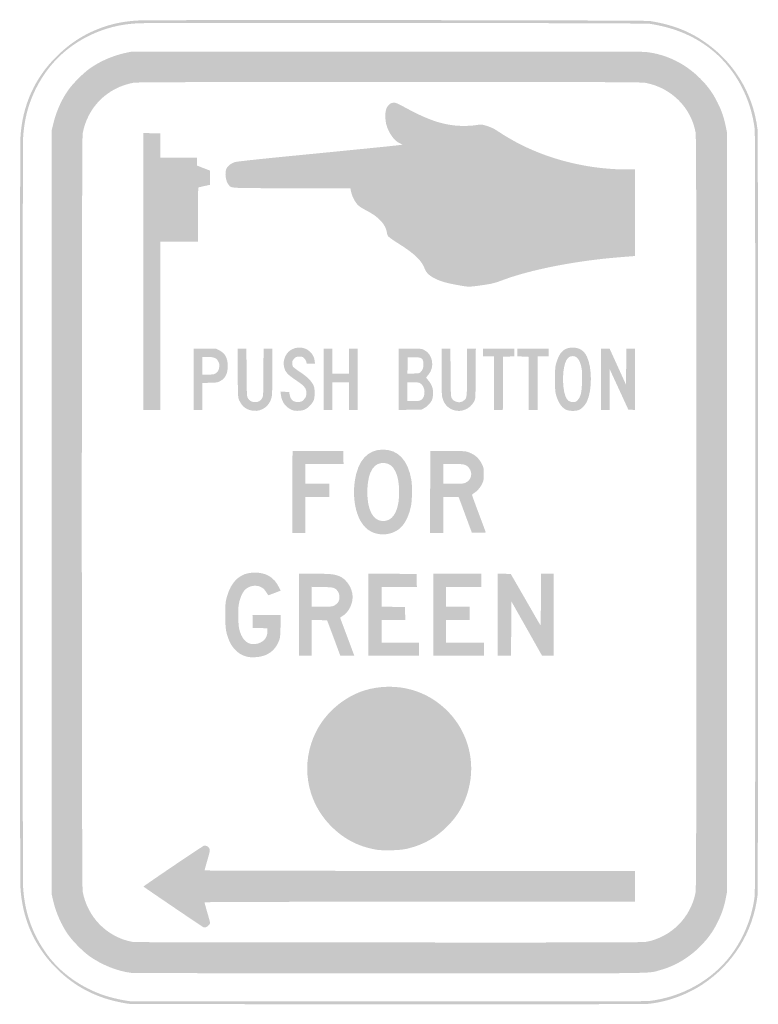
# Model space of a CAD drawing. Header units: inches. Extents: x -4.5 to 4.5, y -6 to 6.
import ezdxf

# ---------------------------------------------------------------- set-up
doc = ezdxf.new("R2010")
doc.units = ezdxf.units.IN
doc.header["$MEASUREMENT"] = 0

msp = doc.modelspace()

# ---------------------------------------------------------------- hatches: boundary and pattern name
h = msp.add_hatch(color=7)
edge = h.paths.add_edge_path()
edge.add_spline(control_points=[(-3.156, -5.994), (-3.237, -5.986), (-3.379, -5.954), (-3.468, -5.924), (-3.701, -5.847), (-3.895, -5.724), (-4.074, -5.541), (-4.326, -5.282), (-4.471, -4.951), (-4.493, -4.578), (-4.502, -4.43), (-4.502, 4.423), (-4.493, 4.571), (-4.47, 4.959), (-4.317, 5.298), (-4.045, 5.562), (-3.871, 5.732), (-3.69, 5.843), (-3.468, 5.918), (-3.335, 5.962), (-3.212, 5.984), (-3.055, 5.993), (-2.872, 6.003), (3.116, 5.997), (3.179, 5.987), (3.439, 5.945), (3.632, 5.874), (3.818, 5.752), (4.195, 5.505), (4.438, 5.115), (4.493, 4.668), (4.503, 4.588), (4.503, -4.595), (4.493, -4.675), (4.438, -5.121), (4.194, -5.512), (3.818, -5.759), (3.629, -5.882), (3.405, -5.964), (3.176, -5.992), (3.137, -5.997), (2.126, -5.999), (-0.007, -5.998), (-1.726, -5.997), (-3.143, -5.996), (-3.156, -5.994)], knot_values=[0, 0, 0, 0, 1, 1, 1, 2, 2, 2, 3, 3, 3, 4, 4, 4, 5, 5, 5, 6, 6, 6, 7, 7, 7, 8, 8, 8, 9, 9, 9, 10, 10, 10, 11, 11, 11, 12, 12, 12, 13, 13, 13, 14, 14, 14, 15, 15, 15, 15], degree=3, periodic=0)
edge = h.paths.add_edge_path(flags=0)
edge.add_spline(control_points=[(3.176, -5.958), (3.575, -5.909), (3.942, -5.703), (4.169, -5.399), (4.326, -5.19), (4.427, -4.938), (4.459, -4.675), (4.469, -4.595), (4.469, 4.588), (4.459, 4.668), (4.413, 5.042), (4.231, 5.386), (3.959, 5.615), (3.744, 5.795), (3.498, 5.902), (3.179, 5.953), (3.116, 5.963), (-2.872, 5.969), (-3.055, 5.959), (-3.212, 5.951), (-3.335, 5.928), (-3.468, 5.884), (-3.778, 5.781), (-4.036, 5.587), (-4.209, 5.327), (-4.36, 5.1), (-4.443, 4.851), (-4.46, 4.571), (-4.469, 4.423), (-4.469, -4.43), (-4.46, -4.578), (-4.441, -4.885), (-4.343, -5.155), (-4.162, -5.4), (-4, -5.62), (-3.749, -5.797), (-3.468, -5.891), (-3.379, -5.92), (-3.237, -5.952), (-3.156, -5.961), (-3.143, -5.962), (-1.726, -5.964), (-0.007, -5.964), (2.126, -5.965), (3.137, -5.963), (3.176, -5.958)], knot_values=[0, 0, 0, 0, 1, 1, 1, 2, 2, 2, 3, 3, 3, 4, 4, 4, 5, 5, 5, 6, 6, 6, 7, 7, 7, 8, 8, 8, 9, 9, 9, 10, 10, 10, 11, 11, 11, 12, 12, 12, 13, 13, 13, 14, 14, 14, 15, 15, 15, 15], degree=3, periodic=0)
h = msp.add_hatch(color=7)
edge = h.paths.add_edge_path()
edge.add_spline(control_points=[(-3.146, -5.615), (-3.314, -5.594), (-3.502, -5.518), (-3.654, -5.41), (-3.729, -5.357), (-3.854, -5.231), (-3.91, -5.152), (-3.995, -5.032), (-4.064, -4.874), (-4.098, -4.72)], knot_values=[0, 0, 0, 0, 1, 1, 1, 2, 2, 2, 3, 3, 3, 3], degree=3, periodic=0)
edge.add_line((-4.098, -4.72), (-4.114, -4.651))
edge.add_line((-4.114, -4.651), (-4.114, -0.003))
edge.add_line((-4.114, -0.003), (-4.114, 4.645))
edge.add_line((-4.114, 4.645), (-4.098, 4.713))
edge.add_spline(control_points=[(-4.098, 4.713), (-4.064, 4.867), (-3.995, 5.026), (-3.91, 5.145), (-3.852, 5.227), (-3.728, 5.351), (-3.646, 5.409), (-3.524, 5.496), (-3.374, 5.561), (-3.216, 5.597)], knot_values=[0, 0, 0, 0, 1, 1, 1, 2, 2, 2, 3, 3, 3, 3], degree=3, periodic=0)
edge.add_line((-3.216, 5.597), (-3.146, 5.612))
edge.add_line((-3.146, 5.612), (-0.04, 5.614))
edge.add_spline(control_points=[(-0.04, 5.614), (2.324, 5.616), (3.082, 5.615), (3.135, 5.609), (3.383, 5.58), (3.612, 5.469), (3.794, 5.286), (3.888, 5.192), (3.948, 5.11), (4.005, 4.994), (4.056, 4.893), (4.083, 4.813), (4.105, 4.707)], knot_values=[0, 0, 0, 0, 1, 1, 1, 2, 2, 2, 3, 3, 3, 4, 4, 4, 4], degree=3, periodic=0)
edge.add_line((4.105, 4.707), (4.12, 4.631))
edge.add_line((4.12, 4.631), (4.12, -0.003))
edge.add_line((4.12, -0.003), (4.12, -4.638))
edge.add_line((4.12, -4.638), (4.105, -4.713))
edge.add_spline(control_points=[(4.105, -4.713), (4.083, -4.819), (4.056, -4.9), (4.005, -5.001), (3.948, -5.116), (3.888, -5.199), (3.794, -5.293), (3.651, -5.436), (3.484, -5.534), (3.295, -5.585), (3.15, -5.625), (3.37, -5.622), (-0.003, -5.622), (-1.737, -5.621), (-3.119, -5.618), (-3.146, -5.615)], knot_values=[0, 0, 0, 0, 1, 1, 1, 2, 2, 2, 3, 3, 3, 4, 4, 4, 5, 5, 5, 5], degree=3, periodic=0)
edge = h.paths.add_edge_path(flags=0)
edge.add_spline(control_points=[(3.142, -5.236), (3.44, -5.179), (3.68, -4.939), (3.737, -4.639), (3.746, -4.592), (3.747, -4.065), (3.747, -0.003), (3.747, 4.117), (3.746, 4.585), (3.737, 4.634), (3.68, 4.934), (3.444, 5.168), (3.138, 5.231), (3.081, 5.242), (2.934, 5.243), (0.007, 5.243), (-2.559, 5.243), (-3.073, 5.241), (-3.115, 5.234), (-3.436, 5.175), (-3.676, 4.935), (-3.735, 4.614), (-3.748, 4.539), (-3.748, -4.546), (-3.735, -4.621), (-3.678, -4.933), (-3.443, -5.175), (-3.138, -5.236), (-3.099, -5.243), (-2.585, -5.245), (-0.002, -5.245), (2.768, -5.246), (3.093, -5.245), (3.142, -5.236)], knot_values=[0, 0, 0, 0, 1, 1, 1, 2, 2, 2, 3, 3, 3, 4, 4, 4, 5, 5, 5, 6, 6, 6, 7, 7, 7, 8, 8, 8, 9, 9, 9, 10, 10, 10, 11, 11, 11, 11], degree=3, periodic=0)
h = msp.add_hatch(color=7)
edge = h.paths.add_edge_path()
edge.add_spline(control_points=[(0.854, 2.765), (0.707, 2.791), (0.643, 2.809), (0.57, 2.843), (0.497, 2.877), (0.456, 2.915), (0.437, 2.964), (0.399, 3.067), (0.315, 3.148), (0.124, 3.269), (0.082, 3.295), (0.032, 3.329), (0.014, 3.343), (-0.017, 3.366), (-0.02, 3.371), (-0.025, 3.404), (-0.033, 3.458), (-0.058, 3.507), (-0.102, 3.553), (-0.149, 3.602), (-0.194, 3.634), (-0.289, 3.684), (-0.339, 3.711), (-0.367, 3.73), (-0.387, 3.753), (-0.421, 3.792), (-0.453, 3.858), (-0.463, 3.909)], knot_values=[0, 0, 0, 0, 1, 1, 1, 2, 2, 2, 3, 3, 3, 4, 4, 4, 5, 5, 5, 6, 6, 6, 7, 7, 7, 8, 8, 8, 9, 9, 9, 9], degree=3, periodic=0)
edge.add_line((-0.463, 3.909), (-0.47, 3.949))
edge.add_line((-0.47, 3.949), (-1.181, 3.949))
edge.add_spline(control_points=[(-1.181, 3.949), (-1.959, 3.949), (-1.919, 3.947), (-1.954, 3.989), (-1.992, 4.033), (-2.006, 4.143), (-1.98, 4.191), (-1.964, 4.223), (-1.922, 4.253), (-1.878, 4.267), (-1.855, 4.274), (-1.605, 4.301), (-1.19, 4.342), (-0.095, 4.449), (0.165, 4.476), (0.165, 4.48), (0.165, 4.482), (0.15, 4.489), (0.133, 4.496), (0.065, 4.524), (-0.007, 4.625), (-0.033, 4.727), (-0.046, 4.776), (-0.048, 4.863), (-0.037, 4.901), (-0.022, 4.957), (0.015, 4.991), (0.062, 4.991), (0.084, 4.991), (0.111, 4.979), (0.203, 4.929), (0.499, 4.768), (0.691, 4.708), (0.911, 4.708), (0.966, 4.708), (1.032, 4.712), (1.063, 4.718), (1.097, 4.723), (1.127, 4.725), (1.141, 4.722), (1.217, 4.704), (1.268, 4.683), (1.322, 4.647), (1.629, 4.441), (1.974, 4.302), (2.359, 4.229), (2.531, 4.196), (2.726, 4.177), (2.899, 4.177)], knot_values=[0, 0, 0, 0, 1, 1, 1, 2, 2, 2, 3, 3, 3, 4, 4, 4, 5, 5, 5, 6, 6, 6, 7, 7, 7, 8, 8, 8, 9, 9, 9, 10, 10, 10, 11, 11, 11, 12, 12, 12, 13, 13, 13, 14, 14, 14, 15, 15, 15, 16, 16, 16, 16], degree=3, periodic=0)
edge.add_line((2.899, 4.177), (3.001, 4.177))
edge.add_line((3.001, 4.177), (3.001, 3.65))
edge.add_line((3.001, 3.65), (3.001, 3.123))
edge.add_line((3.001, 3.123), (2.959, 3.119))
edge.add_spline(control_points=[(2.959, 3.119), (2.936, 3.117), (2.858, 3.111), (2.786, 3.105), (2.281, 3.064), (1.727, 2.956), (1.396, 2.832), (1.284, 2.79), (1.258, 2.784), (1.126, 2.765), (0.975, 2.744), (0.971, 2.744), (0.854, 2.765)], knot_values=[0, 0, 0, 0, 1, 1, 1, 2, 2, 2, 3, 3, 3, 4, 4, 4, 4], degree=3, periodic=0)
h = msp.add_hatch(color=7)
edge = h.paths.add_edge_path()
edge.add_line((-2.994, 2.934), (-2.994, 4.621))
edge.add_line((-2.994, 4.621), (-2.892, 4.619))
edge.add_line((-2.892, 4.619), (-2.789, 4.618))
edge.add_line((-2.789, 4.618), (-2.788, 4.468))
edge.add_line((-2.788, 4.468), (-2.786, 4.319))
edge.add_line((-2.786, 4.319), (-2.564, 4.319))
edge.add_line((-2.564, 4.319), (-2.342, 4.319))
edge.add_line((-2.342, 4.319), (-2.342, 4.272))
edge.add_line((-2.342, 4.272), (-2.342, 4.226))
edge.add_line((-2.342, 4.226), (-2.262, 4.194))
edge.add_line((-2.262, 4.194), (-2.181, 4.163))
edge.add_line((-2.181, 4.163), (-2.181, 4.077))
edge.add_line((-2.181, 4.077), (-2.181, 3.99))
edge.add_line((-2.181, 3.99), (-2.247, 3.976))
edge.add_spline(control_points=[(-2.247, 3.976), (-2.283, 3.968), (-2.316, 3.96), (-2.321, 3.959), (-2.327, 3.957), (-2.329, 3.884), (-2.329, 3.626)], knot_values=[0, 0, 0, 0, 1, 1, 1, 2, 2, 2, 2], degree=3, periodic=0)
edge.add_line((-2.329, 3.626), (-2.329, 3.297))
edge.add_line((-2.329, 3.297), (-2.558, 3.297))
edge.add_line((-2.558, 3.297), (-2.786, 3.297))
edge.add_line((-2.786, 3.297), (-2.786, 2.272))
edge.add_line((-2.786, 2.272), (-2.786, 1.247))
edge.add_line((-2.786, 1.247), (-2.89, 1.247))
edge.add_line((-2.89, 1.247), (-2.994, 1.247))
edge.add_line((-2.994, 1.247), (-2.994, 2.934))
h = msp.add_hatch(color=7)
edge = h.paths.add_edge_path()
edge.add_line((-2.383, 1.62), (-2.383, 1.993))
edge.add_line((-2.383, 1.993), (-2.246, 1.993))
edge.add_line((-2.246, 1.993), (-2.109, 1.993))
edge.add_line((-2.109, 1.993), (-2.069, 1.973))
edge.add_spline(control_points=[(-2.069, 1.973), (-1.998, 1.937), (-1.966, 1.878), (-1.966, 1.782), (-1.966, 1.69), (-1.994, 1.633), (-2.055, 1.599), (-2.088, 1.581), (-2.096, 1.579), (-2.183, 1.577)], knot_values=[0, 0, 0, 0, 1, 1, 1, 2, 2, 2, 3, 3, 3, 3], degree=3, periodic=0)
edge.add_line((-2.183, 1.577), (-2.275, 1.575))
edge.add_line((-2.275, 1.575), (-2.275, 1.411))
edge.add_line((-2.275, 1.411), (-2.275, 1.247))
edge.add_line((-2.275, 1.247), (-2.329, 1.247))
edge.add_line((-2.329, 1.247), (-2.383, 1.247))
edge.add_line((-2.383, 1.247), (-2.383, 1.62))
edge = h.paths.add_edge_path(flags=0)
edge.add_spline(control_points=[(-2.116, 1.69), (-2.087, 1.708), (-2.074, 1.73), (-2.069, 1.77), (-2.066, 1.797), (-2.068, 1.81), (-2.08, 1.835), (-2.102, 1.879), (-2.131, 1.892), (-2.213, 1.892)], knot_values=[0, 0, 0, 0, 1, 1, 1, 2, 2, 2, 3, 3, 3, 3], degree=3, periodic=0)
edge.add_line((-2.213, 1.892), (-2.275, 1.892))
edge.add_line((-2.275, 1.892), (-2.275, 1.785))
edge.add_line((-2.275, 1.785), (-2.275, 1.677))
edge.add_line((-2.275, 1.677), (-2.206, 1.677))
edge.add_spline(control_points=[(-2.206, 1.677), (-2.15, 1.677), (-2.134, 1.679), (-2.116, 1.69)], knot_values=[0, 0, 0, 0, 1, 1, 1, 1], degree=3, periodic=0)
h = msp.add_hatch(color=7)
edge = h.paths.add_edge_path()
edge.add_spline(control_points=[(-1.702, 1.246), (-1.762, 1.267), (-1.796, 1.3), (-1.827, 1.366), (-1.841, 1.397), (-1.842, 1.405), (-1.844, 1.695)], knot_values=[0, 0, 0, 0, 1, 1, 1, 2, 2, 2, 2], degree=3, periodic=0)
edge.add_line((-1.844, 1.695), (-1.846, 1.993))
edge.add_line((-1.846, 1.993), (-1.792, 1.993))
edge.add_line((-1.792, 1.993), (-1.738, 1.993))
edge.add_line((-1.738, 1.993), (-1.736, 1.706))
edge.add_spline(control_points=[(-1.736, 1.706), (-1.734, 1.441), (-1.733, 1.416), (-1.722, 1.393), (-1.705, 1.359), (-1.674, 1.341), (-1.633, 1.341), (-1.591, 1.341), (-1.562, 1.358), (-1.545, 1.392), (-1.533, 1.416), (-1.532, 1.438), (-1.531, 1.706)], knot_values=[0, 0, 0, 0, 1, 1, 1, 2, 2, 2, 3, 3, 3, 4, 4, 4, 4], degree=3, periodic=0)
edge.add_line((-1.531, 1.706), (-1.529, 1.993))
edge.add_line((-1.529, 1.993), (-1.475, 1.993))
edge.add_line((-1.475, 1.993), (-1.422, 1.993))
edge.add_line((-1.422, 1.993), (-1.422, 1.716))
edge.add_spline(control_points=[(-1.422, 1.716), (-1.422, 1.509), (-1.424, 1.429), (-1.431, 1.4), (-1.46, 1.274), (-1.582, 1.205), (-1.702, 1.246)], knot_values=[0, 0, 0, 0, 1, 1, 1, 2, 2, 2, 2], degree=3, periodic=0)
h = msp.add_hatch(color=7)
edge = h.paths.add_edge_path()
edge.add_spline(control_points=[(-1.175, 1.243), (-1.256, 1.273), (-1.308, 1.341), (-1.318, 1.431)], knot_values=[0, 0, 0, 0, 1, 1, 1, 1], degree=3, periodic=0)
edge.add_line((-1.318, 1.431), (-1.323, 1.469))
edge.add_line((-1.323, 1.469), (-1.27, 1.467))
edge.add_line((-1.27, 1.467), (-1.217, 1.465))
edge.add_line((-1.217, 1.465), (-1.212, 1.437))
edge.add_spline(control_points=[(-1.212, 1.437), (-1.201, 1.369), (-1.166, 1.339), (-1.104, 1.343), (-1.071, 1.345), (-1.062, 1.348), (-1.042, 1.368), (-1.014, 1.395), (-1.002, 1.427), (-1.007, 1.466), (-1.012, 1.514), (-1.037, 1.543), (-1.122, 1.6), (-1.242, 1.68), (-1.268, 1.709), (-1.281, 1.781), (-1.294, 1.849), (-1.261, 1.931), (-1.208, 1.969), (-1.168, 1.996), (-1.136, 2.006), (-1.09, 2.006), (-0.996, 2.006), (-0.917, 1.937), (-0.906, 1.845)], knot_values=[0, 0, 0, 0, 1, 1, 1, 2, 2, 2, 3, 3, 3, 4, 4, 4, 5, 5, 5, 6, 6, 6, 7, 7, 7, 8, 8, 8, 8], degree=3, periodic=0)
edge.add_line((-0.906, 1.845), (-0.902, 1.811))
edge.add_line((-0.902, 1.811), (-0.953, 1.811))
edge.add_line((-0.953, 1.811), (-1.003, 1.811))
edge.add_line((-1.003, 1.811), (-1.007, 1.831))
edge.add_spline(control_points=[(-1.007, 1.831), (-1.009, 1.842), (-1.02, 1.861), (-1.031, 1.873), (-1.049, 1.894), (-1.054, 1.895), (-1.092, 1.895), (-1.131, 1.895), (-1.135, 1.894), (-1.157, 1.87), (-1.175, 1.85), (-1.18, 1.84), (-1.18, 1.816), (-1.18, 1.801), (-1.175, 1.781), (-1.169, 1.772), (-1.163, 1.764), (-1.124, 1.735), (-1.083, 1.707), (-1.001, 1.654), (-0.948, 1.602), (-0.923, 1.551), (-0.91, 1.524), (-0.907, 1.509), (-0.907, 1.452), (-0.907, 1.395), (-0.91, 1.38), (-0.923, 1.353), (-0.943, 1.314), (-0.985, 1.271), (-1.024, 1.252), (-1.062, 1.234), (-1.139, 1.229), (-1.175, 1.243)], knot_values=[0, 0, 0, 0, 1, 1, 1, 2, 2, 2, 3, 3, 3, 4, 4, 4, 5, 5, 5, 6, 6, 6, 7, 7, 7, 8, 8, 8, 9, 9, 9, 10, 10, 10, 11, 11, 11, 11], degree=3, periodic=0)
for points in [[(-0.796, 1.62), (-0.796, 1.993), (-0.743, 1.993), (-0.689, 1.993), (-0.689, 1.842), (-0.689, 1.69), (-0.588, 1.69), (-0.487, 1.69), (-0.487, 1.842), (-0.487, 1.993), (-0.434, 1.993), (-0.38, 1.993), (-0.38, 1.62), (-0.38, 1.247), (-0.434, 1.247), (-0.487, 1.247), (-0.487, 1.415), (-0.487, 1.583), (-0.588, 1.583), (-0.689, 1.583), (-0.689, 1.415), (-0.689, 1.247), (-0.743, 1.247), (-0.796, 1.247), (-0.796, 1.62)], [(1.28, 1.573), (1.28, 1.899), (1.213, 1.899), (1.146, 1.899), (1.146, 1.946), (1.146, 1.993), (1.338, 1.993), (1.529, 1.993), (1.529, 1.946), (1.529, 1.899), (1.46, 1.897), (1.391, 1.895), (1.39, 1.571), (1.388, 1.247), (1.334, 1.247), (1.28, 1.247), (1.28, 1.573)], [(1.702, 1.571), (1.701, 1.895), (1.632, 1.897), (1.563, 1.899), (1.563, 1.946), (1.563, 1.993), (1.754, 1.993), (1.946, 1.993), (1.946, 1.946), (1.946, 1.899), (1.879, 1.899), (1.811, 1.899), (1.811, 1.573), (1.811, 1.247), (1.758, 1.247), (1.704, 1.247), (1.702, 1.571)], [(2.584, 1.62), (2.584, 1.993), (2.637, 1.993), (2.69, 1.993), (2.79, 1.773), (2.89, 1.553), (2.892, 1.773), (2.894, 1.993), (2.947, 1.993), (3.001, 1.993), (3.001, 1.62), (3.001, 1.246), (2.959, 1.248), (2.918, 1.25), (2.805, 1.496), (2.692, 1.741), (2.692, 1.494), (2.692, 1.247), (2.638, 1.247), (2.584, 1.247), (2.584, 1.62)], [(-1.178, 0.247), (-1.176, 0.746), (-0.867, 0.746), (-0.558, 0.746), (-0.556, 0.667), (-0.554, 0.588), (-0.786, 0.588), (-1.018, 0.588), (-1.018, 0.467), (-1.018, 0.346), (-0.874, 0.346), (-0.729, 0.346), (-0.729, 0.265), (-0.729, 0.185), (-0.874, 0.185), (-1.018, 0.185), (-1.018, -0.034), (-1.018, -0.252), (-1.099, -0.252), (-1.18, -0.252), (-1.178, 0.247)], [(-0.252, -1.25), (-0.252, -0.749), (0.042, -0.751), (0.336, -0.753), (0.338, -0.832), (0.34, -0.911), (0.125, -0.911), (-0.091, -0.911), (-0.091, -1.032), (-0.091, -1.152), (0.052, -1.154), (0.195, -1.156), (0.197, -1.235), (0.199, -1.314), (0.054, -1.314), (-0.091, -1.314), (-0.091, -1.452), (-0.091, -1.59), (0.138, -1.59), (0.366, -1.59), (0.366, -1.67), (0.366, -1.751), (0.057, -1.751), (-0.252, -1.751), (-0.252, -1.25)], [(0.541, -1.25), (0.541, -0.749), (0.833, -0.749), (1.126, -0.749), (1.126, -0.83), (1.126, -0.911), (0.911, -0.911), (0.696, -0.911), (0.696, -1.032), (0.696, -1.153), (0.84, -1.153), (0.985, -1.153), (0.985, -1.233), (0.985, -1.314), (0.84, -1.314), (0.696, -1.314), (0.696, -1.452), (0.696, -1.59), (0.928, -1.59), (1.159, -1.59), (1.159, -1.67), (1.159, -1.751), (0.85, -1.751), (0.541, -1.751), (0.541, -1.25)]]:
    msp.add_hatch(color=7).paths.add_polyline_path(points)
h = msp.add_hatch(color=7)
edge = h.paths.add_edge_path()
edge.add_line((0.118, 1.619), (0.118, 1.993))
edge.add_line((0.118, 1.993), (0.258, 1.993))
edge.add_spline(control_points=[(0.258, 1.993), (0.398, 1.993), (0.398, 1.993), (0.434, 1.974), (0.536, 1.921), (0.56, 1.765), (0.48, 1.675), (0.466, 1.658), (0.454, 1.642), (0.454, 1.64), (0.454, 1.637), (0.465, 1.623), (0.478, 1.608), (0.518, 1.563), (0.538, 1.514), (0.538, 1.455), (0.537, 1.427), (0.533, 1.393), (0.529, 1.379), (0.515, 1.34), (0.473, 1.293), (0.433, 1.27)], knot_values=[0, 0, 0, 0, 1, 1, 1, 2, 2, 2, 3, 3, 3, 4, 4, 4, 5, 5, 5, 6, 6, 6, 7, 7, 7, 7], degree=3, periodic=0)
edge.add_line((0.433, 1.27), (0.397, 1.25))
edge.add_line((0.397, 1.25), (0.257, 1.248))
edge.add_line((0.257, 1.248), (0.118, 1.246))
edge.add_line((0.118, 1.246), (0.118, 1.619))
edge = h.paths.add_edge_path(flags=0)
edge.add_spline(control_points=[(0.39, 1.367), (0.453, 1.405), (0.446, 1.533), (0.379, 1.572), (0.366, 1.58), (0.343, 1.583), (0.293, 1.583)], knot_values=[0, 0, 0, 0, 1, 1, 1, 2, 2, 2, 2], degree=3, periodic=0)
edge.add_line((0.293, 1.583), (0.225, 1.583))
edge.add_line((0.225, 1.583), (0.225, 1.469))
edge.add_line((0.225, 1.469), (0.225, 1.354))
edge.add_line((0.225, 1.354), (0.297, 1.354))
edge.add_spline(control_points=[(0.297, 1.354), (0.356, 1.354), (0.374, 1.357), (0.39, 1.367)], knot_values=[0, 0, 0, 0, 1, 1, 1, 1], degree=3, periodic=0)
edge = h.paths.add_edge_path(flags=0)
edge.add_spline(control_points=[(0.383, 1.705), (0.408, 1.725), (0.42, 1.756), (0.42, 1.801), (0.42, 1.875), (0.402, 1.889), (0.3, 1.889)], knot_values=[0, 0, 0, 0, 1, 1, 1, 2, 2, 2, 2], degree=3, periodic=0)
edge.add_line((0.3, 1.889), (0.229, 1.889))
edge.add_line((0.229, 1.889), (0.227, 1.79))
edge.add_line((0.227, 1.79), (0.225, 1.69))
edge.add_line((0.225, 1.69), (0.295, 1.69))
edge.add_spline(control_points=[(0.295, 1.69), (0.356, 1.69), (0.367, 1.692), (0.383, 1.705)], knot_values=[0, 0, 0, 0, 1, 1, 1, 1], degree=3, periodic=0)
h = msp.add_hatch(color=7)
edge = h.paths.add_edge_path()
edge.add_spline(control_points=[(0.785, 1.245), (0.719, 1.269), (0.676, 1.314), (0.655, 1.382), (0.643, 1.419), (0.642, 1.446), (0.642, 1.708)], knot_values=[0, 0, 0, 0, 1, 1, 1, 2, 2, 2, 2], degree=3, periodic=0)
edge.add_line((0.642, 1.708), (0.642, 1.993))
edge.add_line((0.642, 1.993), (0.695, 1.993))
edge.add_line((0.695, 1.993), (0.749, 1.993))
edge.add_line((0.749, 1.993), (0.751, 1.702))
edge.add_spline(control_points=[(0.751, 1.702), (0.753, 1.437), (0.754, 1.41), (0.765, 1.389), (0.792, 1.34), (0.869, 1.323), (0.91, 1.359), (0.952, 1.393), (0.951, 1.387), (0.951, 1.704)], knot_values=[0, 0, 0, 0, 1, 1, 1, 2, 2, 2, 3, 3, 3, 3], degree=3, periodic=0)
edge.add_line((0.951, 1.704), (0.951, 1.993))
edge.add_line((0.951, 1.993), (1.005, 1.993))
edge.add_line((1.005, 1.993), (1.059, 1.993))
edge.add_line((1.059, 1.993), (1.057, 1.689))
edge.add_spline(control_points=[(1.057, 1.689), (1.055, 1.386), (1.055, 1.384), (1.04, 1.353), (0.993, 1.259), (0.88, 1.211), (0.785, 1.245)], knot_values=[0, 0, 0, 0, 1, 1, 1, 2, 2, 2, 2], degree=3, periodic=0)
h = msp.add_hatch(color=7)
edge = h.paths.add_edge_path()
edge.add_spline(control_points=[(2.17, 1.244), (2.111, 1.265), (2.066, 1.329), (2.038, 1.427), (2.026, 1.472), (2.024, 1.497), (2.024, 1.62), (2.024, 1.743), (2.026, 1.768), (2.038, 1.812), (2.076, 1.95), (2.135, 2.007), (2.241, 2.006), (2.322, 2.006), (2.377, 1.971), (2.413, 1.896), (2.477, 1.764), (2.478, 1.49), (2.415, 1.352), (2.39, 1.299), (2.345, 1.254), (2.304, 1.241), (2.268, 1.231), (2.204, 1.232), (2.17, 1.244)], knot_values=[0, 0, 0, 0, 1, 1, 1, 2, 2, 2, 3, 3, 3, 4, 4, 4, 5, 5, 5, 6, 6, 6, 7, 7, 7, 8, 8, 8, 8], degree=3, periodic=0)
edge = h.paths.add_edge_path(flags=0)
edge.add_spline(control_points=[(2.299, 1.365), (2.338, 1.405), (2.35, 1.459), (2.354, 1.596), (2.356, 1.687), (2.355, 1.725), (2.346, 1.764), (2.327, 1.857), (2.293, 1.902), (2.242, 1.902), (2.207, 1.902), (2.187, 1.89), (2.166, 1.857), (2.116, 1.781), (2.107, 1.545), (2.148, 1.423), (2.167, 1.366), (2.196, 1.341), (2.243, 1.341), (2.273, 1.341), (2.279, 1.344), (2.299, 1.365)], knot_values=[0, 0, 0, 0, 1, 1, 1, 2, 2, 2, 3, 3, 3, 4, 4, 4, 5, 5, 5, 6, 6, 6, 7, 7, 7, 7], degree=3, periodic=0)
h = msp.add_hatch(color=7)
edge = h.paths.add_edge_path()
edge.add_spline(control_points=[(-0.145, -0.263), (-0.259, -0.238), (-0.34, -0.155), (-0.387, -0.016), (-0.426, 0.099), (-0.437, 0.248), (-0.416, 0.384), (-0.38, 0.63), (-0.26, 0.762), (-0.074, 0.763), (0.111, 0.763), (0.231, 0.635), (0.273, 0.393), (0.285, 0.322), (0.283, 0.162), (0.27, 0.085), (0.249, -0.034), (0.196, -0.143), (0.135, -0.196), (0.062, -0.259), (-0.045, -0.285), (-0.145, -0.263)], knot_values=[0, 0, 0, 0, 1, 1, 1, 2, 2, 2, 3, 3, 3, 4, 4, 4, 5, 5, 5, 6, 6, 6, 7, 7, 7, 7], degree=3, periodic=0)
edge = h.paths.add_edge_path(flags=0)
edge.add_spline(control_points=[(0.006, -0.088), (0.082, -0.044), (0.125, 0.077), (0.124, 0.245), (0.124, 0.458), (0.06, 0.588), (-0.051, 0.599), (-0.178, 0.612), (-0.253, 0.503), (-0.263, 0.289), (-0.275, 0.035), (-0.195, -0.12), (-0.058, -0.108), (-0.037, -0.106), (-0.011, -0.098), (0.006, -0.088)], knot_values=[0, 0, 0, 0, 1, 1, 1, 2, 2, 2, 3, 3, 3, 4, 4, 4, 5, 5, 5, 5], degree=3, periodic=0)
h = msp.add_hatch(color=7)
edge = h.paths.add_edge_path()
edge.add_line((0.502, 0.247), (0.504, 0.746))
edge.add_line((0.504, 0.746), (0.716, 0.746))
edge.add_spline(control_points=[(0.716, 0.746), (0.918, 0.745), (0.93, 0.745), (0.971, 0.73), (1.05, 0.702), (1.101, 0.655), (1.137, 0.578), (1.154, 0.541), (1.156, 0.531), (1.156, 0.464), (1.156, 0.402), (1.153, 0.385), (1.141, 0.357), (1.118, 0.307), (1.081, 0.261), (1.045, 0.238), (1.027, 0.226), (1.012, 0.214), (1.012, 0.211), (1.012, 0.208), (1.048, 0.108), (1.093, -0.012), (1.138, -0.131), (1.176, -0.234), (1.178, -0.24), (1.181, -0.252), (1.175, -0.252), (1.095, -0.251)], knot_values=[0, 0, 0, 0, 1, 1, 1, 2, 2, 2, 3, 3, 3, 4, 4, 4, 5, 5, 5, 6, 6, 6, 7, 7, 7, 8, 8, 8, 9, 9, 9, 9], degree=3, periodic=0)
edge.add_line((1.095, -0.251), (1.01, -0.249))
edge.add_line((1.01, -0.249), (0.94, -0.06))
edge.add_spline(control_points=[(0.94, -0.06), (0.902, 0.043), (0.866, 0.141), (0.86, 0.156)], knot_values=[0, 0, 0, 0, 1, 1, 1, 1], degree=3, periodic=0)
edge.add_line((0.86, 0.156), (0.849, 0.185))
edge.add_line((0.849, 0.185), (0.756, 0.185))
edge.add_line((0.756, 0.185), (0.662, 0.185))
edge.add_line((0.662, 0.185), (0.662, -0.034))
edge.add_line((0.662, -0.034), (0.662, -0.252))
edge.add_line((0.662, -0.252), (0.581, -0.252))
edge.add_line((0.581, -0.252), (0.501, -0.252))
edge.add_line((0.501, -0.252), (0.502, 0.247))
edge = h.paths.add_edge_path(flags=0)
edge.add_spline(control_points=[(0.938, 0.361), (1.008, 0.397), (1.024, 0.481), (0.973, 0.542), (0.939, 0.582), (0.915, 0.588), (0.781, 0.588)], knot_values=[0, 0, 0, 0, 1, 1, 1, 2, 2, 2, 2], degree=3, periodic=0)
edge.add_line((0.781, 0.588), (0.662, 0.588))
edge.add_line((0.662, 0.588), (0.662, 0.467))
edge.add_line((0.662, 0.467), (0.662, 0.346))
edge.add_line((0.662, 0.346), (0.785, 0.346))
edge.add_spline(control_points=[(0.785, 0.346), (0.899, 0.346), (0.91, 0.347), (0.938, 0.361)], knot_values=[0, 0, 0, 0, 1, 1, 1, 1], degree=3, periodic=0)
h = msp.add_hatch(color=7)
edge = h.paths.add_edge_path()
edge.add_spline(control_points=[(-1.732, -1.761), (-1.786, -1.747), (-1.822, -1.728), (-1.863, -1.689), (-1.907, -1.647), (-1.933, -1.607), (-1.956, -1.546), (-1.99, -1.455), (-1.996, -1.411), (-1.996, -1.25), (-1.995, -1.113), (-1.994, -1.098), (-1.978, -1.037), (-1.925, -0.839), (-1.809, -0.736), (-1.64, -0.736), (-1.499, -0.736), (-1.404, -0.791), (-1.345, -0.909)], knot_values=[0, 0, 0, 0, 1, 1, 1, 2, 2, 2, 3, 3, 3, 4, 4, 4, 5, 5, 5, 6, 6, 6, 6], degree=3, periodic=0)
edge.add_line((-1.345, -0.909), (-1.321, -0.957))
edge.add_line((-1.321, -0.957), (-1.392, -0.984))
edge.add_spline(control_points=[(-1.392, -0.984), (-1.431, -0.999), (-1.466, -1.012), (-1.469, -1.012), (-1.472, -1.012), (-1.482, -0.999), (-1.491, -0.983), (-1.526, -0.923), (-1.57, -0.897), (-1.635, -0.897), (-1.682, -0.897), (-1.734, -0.92), (-1.762, -0.953), (-1.79, -0.987), (-1.818, -1.052), (-1.829, -1.113), (-1.837, -1.156), (-1.839, -1.197), (-1.837, -1.287), (-1.834, -1.391), (-1.831, -1.411), (-1.816, -1.459), (-1.78, -1.569), (-1.717, -1.619), (-1.628, -1.607), (-1.537, -1.595), (-1.482, -1.536), (-1.482, -1.452)], knot_values=[0, 0, 0, 0, 1, 1, 1, 2, 2, 2, 3, 3, 3, 4, 4, 4, 5, 5, 5, 6, 6, 6, 7, 7, 7, 8, 8, 8, 9, 9, 9, 9], degree=3, periodic=0)
edge.add_line((-1.482, -1.452), (-1.482, -1.415))
edge.add_line((-1.482, -1.415), (-1.571, -1.413))
edge.add_line((-1.571, -1.413), (-1.66, -1.412))
edge.add_line((-1.66, -1.412), (-1.662, -1.333))
edge.add_line((-1.662, -1.333), (-1.664, -1.254))
edge.add_line((-1.664, -1.254), (-1.492, -1.254))
edge.add_line((-1.492, -1.254), (-1.319, -1.254))
edge.add_line((-1.319, -1.254), (-1.322, -1.39))
edge.add_spline(control_points=[(-1.322, -1.39), (-1.325, -1.505), (-1.327, -1.531), (-1.339, -1.563), (-1.386, -1.691), (-1.487, -1.762), (-1.63, -1.768), (-1.672, -1.77), (-1.707, -1.768), (-1.732, -1.761)], knot_values=[0, 0, 0, 0, 1, 1, 1, 2, 2, 2, 3, 3, 3, 3], degree=3, periodic=0)
h = msp.add_hatch(color=7)
edge = h.paths.add_edge_path()
edge.add_line((-1.099, -1.25), (-1.099, -0.749))
edge.add_line((-1.099, -0.749), (-0.923, -0.75))
edge.add_spline(control_points=[(-0.923, -0.75), (-0.729, -0.75), (-0.67, -0.755), (-0.613, -0.777), (-0.504, -0.817), (-0.426, -0.957), (-0.446, -1.073), (-0.46, -1.155), (-0.505, -1.227), (-0.565, -1.265), (-0.581, -1.275), (-0.595, -1.285), (-0.595, -1.287), (-0.595, -1.289), (-0.556, -1.394), (-0.508, -1.521)], knot_values=[0, 0, 0, 0, 1, 1, 1, 2, 2, 2, 3, 3, 3, 4, 4, 4, 5, 5, 5, 5], degree=3, periodic=0)
edge.add_line((-0.508, -1.521), (-0.422, -1.751))
edge.add_line((-0.422, -1.751), (-0.508, -1.751))
edge.add_line((-0.508, -1.751), (-0.593, -1.751))
edge.add_line((-0.593, -1.751), (-0.662, -1.564))
edge.add_spline(control_points=[(-0.662, -1.564), (-0.7, -1.462), (-0.737, -1.364), (-0.743, -1.348)], knot_values=[0, 0, 0, 0, 1, 1, 1, 1], degree=3, periodic=0)
edge.add_line((-0.743, -1.348), (-0.755, -1.317))
edge.add_line((-0.755, -1.317), (-0.849, -1.316))
edge.add_line((-0.849, -1.316), (-0.944, -1.314))
edge.add_line((-0.944, -1.314), (-0.944, -1.532))
edge.add_line((-0.944, -1.532), (-0.944, -1.751))
edge.add_line((-0.944, -1.751), (-1.022, -1.751))
edge.add_line((-1.022, -1.751), (-1.099, -1.751))
edge.add_line((-1.099, -1.751), (-1.099, -1.25))
edge = h.paths.add_edge_path(flags=0)
edge.add_spline(control_points=[(-0.671, -1.14), (-0.656, -1.133), (-0.635, -1.116), (-0.624, -1.102), (-0.608, -1.08), (-0.605, -1.07), (-0.605, -1.035), (-0.605, -1.002), (-0.608, -0.989), (-0.623, -0.967), (-0.654, -0.92), (-0.674, -0.914), (-0.818, -0.912)], knot_values=[0, 0, 0, 0, 1, 1, 1, 2, 2, 2, 3, 3, 3, 4, 4, 4, 4], degree=3, periodic=0)
edge.add_line((-0.818, -0.912), (-0.944, -0.91))
edge.add_line((-0.944, -0.91), (-0.944, -1.031))
edge.add_line((-0.944, -1.031), (-0.944, -1.153))
edge.add_line((-0.944, -1.153), (-0.822, -1.153))
edge.add_spline(control_points=[(-0.822, -1.153), (-0.716, -1.152), (-0.695, -1.151), (-0.671, -1.14)], knot_values=[0, 0, 0, 0, 1, 1, 1, 1], degree=3, periodic=0)
h = msp.add_hatch(color=7)
edge = h.paths.add_edge_path()
edge.add_line((1.327, -1.25), (1.327, -0.749))
edge.add_line((1.327, -0.749), (1.406, -0.751))
edge.add_line((1.406, -0.751), (1.485, -0.753))
edge.add_line((1.485, -0.753), (1.664, -1.063))
edge.add_spline(control_points=[(1.664, -1.063), (1.762, -1.234), (1.844, -1.376), (1.847, -1.379), (1.849, -1.381), (1.852, -1.241), (1.852, -1.066)], knot_values=[0, 0, 0, 0, 1, 1, 1, 2, 2, 2, 2], degree=3, periodic=0)
edge.add_line((1.852, -1.066), (1.852, -0.749))
edge.add_line((1.852, -0.749), (1.929, -0.749))
edge.add_line((1.929, -0.749), (2.006, -0.749))
edge.add_line((2.006, -0.749), (2.006, -1.25))
edge.add_line((2.006, -1.25), (2.006, -1.751))
edge.add_line((2.006, -1.751), (1.937, -1.751))
edge.add_line((1.937, -1.751), (1.867, -1.751))
edge.add_line((1.867, -1.751), (1.68, -1.419))
edge.add_line((1.68, -1.419), (1.492, -1.087))
edge.add_line((1.492, -1.087), (1.49, -1.419))
edge.add_line((1.49, -1.419), (1.489, -1.751))
edge.add_line((1.489, -1.751), (1.408, -1.751))
edge.add_line((1.408, -1.751), (1.327, -1.751))
edge.add_line((1.327, -1.751), (1.327, -1.25))
h = msp.add_hatch(color=7)
edge = h.paths.add_edge_path()
edge.add_spline(control_points=[(-0.161, -4.113), (-0.385, -4.072), (-0.562, -3.977), (-0.72, -3.813), (-1.012, -3.509), (-1.08, -3.058), (-0.89, -2.678), (-0.774, -2.445), (-0.554, -2.256), (-0.306, -2.175), (-0.124, -2.116), (0.095, -2.112), (0.277, -2.165), (0.453, -2.216), (0.602, -2.307), (0.731, -2.442), (0.965, -2.688), (1.057, -3.044), (0.971, -3.373), (0.923, -3.561), (0.835, -3.71), (0.694, -3.846), (0.557, -3.978), (0.404, -4.06), (0.212, -4.104), (0.134, -4.123), (-0.083, -4.128), (-0.161, -4.113)], knot_values=[0, 0, 0, 0, 1, 1, 1, 2, 2, 2, 3, 3, 3, 4, 4, 4, 5, 5, 5, 6, 6, 6, 7, 7, 7, 8, 8, 8, 9, 9, 9, 9], degree=3, periodic=0)
h = msp.add_hatch(color=7)
edge = h.paths.add_edge_path()
edge.add_spline(control_points=[(-2.265, -5.058), (-2.275, -5.054), (-2.97, -4.582), (-2.993, -4.564), (-2.998, -4.56), (-2.269, -4.067), (-2.255, -4.065), (-2.228, -4.061), (-2.202, -4.074), (-2.19, -4.099), (-2.18, -4.121), (-2.18, -4.125), (-2.214, -4.241), (-2.233, -4.306), (-2.248, -4.363), (-2.248, -4.366), (-2.248, -4.37), (-1.214, -4.372), (0.376, -4.372)], knot_values=[0, 0, 0, 0, 1, 1, 1, 2, 2, 2, 3, 3, 3, 4, 4, 4, 5, 5, 5, 6, 6, 6, 6], degree=3, periodic=0)
edge.add_line((0.376, -4.372), (3.001, -4.372))
edge.add_line((3.001, -4.372), (3.001, -4.56))
edge.add_line((3.001, -4.56), (3.001, -4.749))
edge.add_line((3.001, -4.749), (0.376, -4.749))
edge.add_spline(control_points=[(0.376, -4.749), (-1.719, -4.749), (-2.248, -4.75), (-2.248, -4.757), (-2.248, -4.762), (-2.233, -4.817), (-2.215, -4.88), (-2.196, -4.943), (-2.181, -4.999), (-2.181, -5.006), (-2.181, -5.022), (-2.215, -5.057), (-2.235, -5.061), (-2.244, -5.063), (-2.258, -5.061), (-2.265, -5.058)], knot_values=[0, 0, 0, 0, 1, 1, 1, 2, 2, 2, 3, 3, 3, 4, 4, 4, 5, 5, 5, 5], degree=3, periodic=0)

doc.saveas('drawing.dxf')
